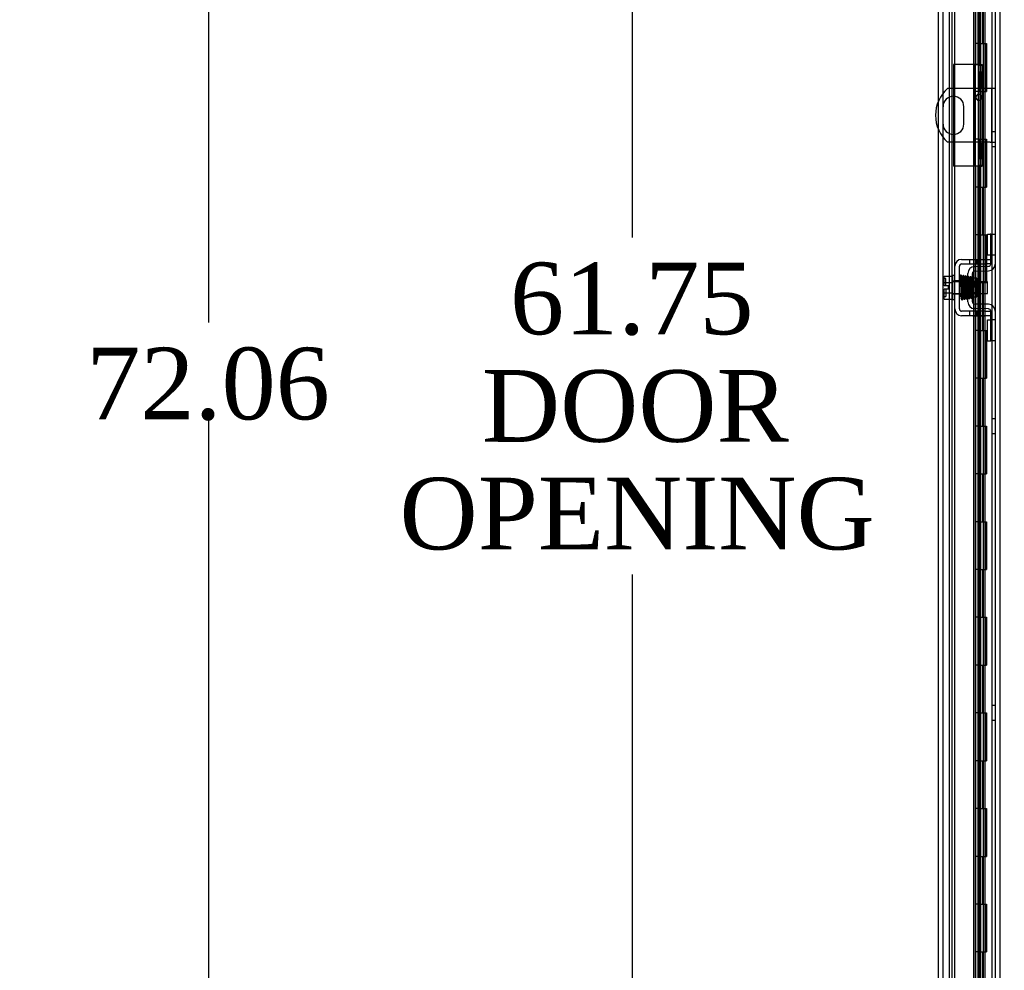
# Model space of a CAD drawing. Header units: inches. Extents: x 1 to 299, y -2 to 199.
# Tile 53 of 65: x 116 to 137, y 86 to 106. Entities that reach past the tile are written whole.
import ezdxf
from ezdxf.enums import TextEntityAlignment as Align
from ezdxf.lldxf.tags import DXFTag

# ---------------------------------------------------------------- set-up
doc = ezdxf.new("R2010")
doc.units = ezdxf.units.IN
doc.header["$MEASUREMENT"] = 0
for name, color, linetype in [('COM40153-1', 7, 'Continuous'), ('COM40153-2', 7, 'Continuous'), ('COM42667', 7, 'Continuous'), ('COM42780', 7, 'Continuous'), ('COM53955-3', 7, 'Continuous'), ('COM54746-60', 7, 'Continuous'), ('COM70220', 7, 'Continuous'), ('COM71176-1', 7, 'Continuous'), ('Default', 7, 'Continuous'), ('SCC19011', 7, 'Continuous'), ('SPR20265', 7, 'Continuous'), ('WAF25035', 7, 'Continuous')]:
    doc.layers.add(name, color=color, linetype=linetype)
doc.styles.add('SEACAD_Times_New_Roman', font='times.ttf')
tags = doc.linetypes.add('HIDDEN2', pattern=[0.1875, 0.125, -0.0625]).pattern_tags.tags
tags[6:7] = [DXFTag(74, 4), DXFTag(75, 0), DXFTag(340, '0'), DXFTag(46, 0.0), DXFTag(50, 0.0), DXFTag(44, 0.0), DXFTag(45, 0.0)]
tags[4:5] = [DXFTag(74, 4), DXFTag(75, 0), DXFTag(340, '0'), DXFTag(46, 0.0), DXFTag(50, 0.0), DXFTag(44, 0.0), DXFTag(45, 0.0)]
doc.dimstyles.new('HAMMOND_(STH_-_300x200)', dxfattribs={"dimtxt": 1.5, "dimasz": 1.875, "dimexe": 0.75, "dimexo": 0.75, "dimgap": 0.375, "dimtad": 0, "dimtih": 1, "dimtoh": 1, "dimzin": 0, "dimdsep": 46, "dimtxsty": 'SEACAD_Times_New_Roman', "dimblk1": '_SE_FILLED', "dimblk2": '_SE_FILLED', "dimsah": 1, "dimcen": 0.75, "dimadec": 0, "dimazin": 0, "dimtfac": 0.8, "dimtofl": 0, "dimtmove": 1, "dimatfit": 3, "dimfxl": 1, "dimtolj": 1, "dimtzin": 0, "dimarcsym": 0})

# ---------------------------------------------------------------- blocks, each defined once
blk = doc.blocks.new('SE4')
at = {"layer": 'COM40153-1', "color": 7, "linetype": 'Continuous'}
for p, q in [((135.996, 104.276), (135.345, 104.276)), ((136.233, 104.276), (136.066, 104.276)), ((136.341, 104.276), (136.233, 104.276)), ((135.247, 103.895), (135.247, 103.532)), ((135.684, 103.532), (135.684, 103.895)), ((135.996, 103.151), (135.345, 103.151)), ((136.233, 103.151), (136.066, 103.151)), ((136.233, 103.151), (136.341, 103.151))]:
    blk.add_line(p, q, dxfattribs=at)
at = {"layer": 'COM40153-1', "color": 7, "linetype": 'HIDDEN2'}
for p, q in [((136.066, 104.276), (135.996, 104.276)), ((136.269, 103.151), (136.269, 104.276)), ((136.066, 103.151), (135.996, 103.151))]:
    blk.add_line(p, q, dxfattribs=at)
at = {"layer": 'COM40153-1', "color": 7, "linetype": 'Continuous'}
for centre, radius, start, end in [((135.841, 103.714), 0.75, 131.4096, 228.5904), ((135.466, 103.895), 0.218, 0, 180), ((135.997, 104.089), 0.0625, 90.4981, 269.5019), ((135.466, 103.532), 0.218, 180, 0)]:
    blk.add_arc(centre, radius, start, end, dxfattribs=at)
at = {"layer": 'COM40153-1', "color": 7, "linetype": 'HIDDEN2'}
for start, end in [(0, 90.4981), (269.5019, 0)]:
    blk.add_arc((135.997, 104.089), 0.0625, start, end, dxfattribs=at)
at = {"layer": 'COM40153-2', "color": 7, "linetype": 'Continuous'}
for p, q in [((135.466, 104.776), (135.466, 104.276)), ((135.891, 104.776), (135.466, 104.776)), ((135.891, 104.776), (135.996, 104.776)), ((135.996, 104.776), (135.996, 104.747)), ((135.996, 104.776), (136.066, 104.776)), ((135.996, 104.633), (135.996, 104.747)), ((136.066, 104.747), (136.066, 104.776)), ((136.066, 104.747), (136.066, 104.633)), ((135.996, 104.633), (135.996, 104.299)), ((136.066, 104.299), (136.066, 104.633)), ((135.996, 104.299), (135.996, 103.128)), ((135.996, 104.299), (136.066, 104.299)), ((136.066, 104.299), (136.066, 103.128)), ((135.466, 104.114), (135.466, 103.314)), ((135.466, 103.151), (135.466, 102.651)), ((135.996, 103.128), (135.996, 102.794)), ((135.996, 103.128), (136.066, 103.128)), ((136.066, 102.794), (136.066, 103.128)), ((135.883, 102.651), (135.466, 102.651)), ((135.996, 102.68), (135.996, 102.794)), ((135.996, 102.68), (135.996, 102.651)), ((135.996, 102.651), (136.066, 102.651)), ((136.066, 102.794), (136.066, 102.68)), ((136.066, 102.651), (136.066, 102.68))]:
    blk.add_line(p, q, dxfattribs=at)
at = {"layer": 'COM40153-2', "color": 7, "linetype": 'HIDDEN2'}
for p, q in [((135.466, 104.276), (135.466, 104.114)), ((136.066, 104.451), (135.996, 104.451)), ((135.466, 103.314), (135.466, 103.151)), ((135.996, 102.976), (136.066, 102.976))]:
    blk.add_line(p, q, dxfattribs=at)
at = {"layer": 'COM42667', "color": 7, "linetype": 'Continuous'}
for p, q in [((135.495, 99.665), (135.495, 100.557)), ((135.59, 99.665), (135.59, 100.557)), ((135.638, 100.7), (136.121, 100.7)), ((135.638, 100.605), (136.121, 100.605)), ((136.121, 100.7), (136.246, 100.7)), ((136.246, 100.605), (136.121, 100.605)), ((136.121, 99.617), (135.638, 99.617)), ((136.121, 99.522), (135.638, 99.522)), ((136.121, 99.617), (136.246, 99.617)), ((136.246, 99.522), (136.121, 99.522))]:
    blk.add_line(p, q, dxfattribs=at)
at = {"layer": 'COM42667', "color": 7, "linetype": 'HIDDEN2'}
for p, q in [((135.801, 100.7), (135.801, 100.605)), ((135.954, 100.605), (135.954, 100.7)), ((135.59, 100.252), (135.495, 100.252)), ((135.59, 99.971), (135.495, 99.971)), ((135.801, 99.617), (135.801, 99.522)), ((135.871, 99.523), (135.871, 99.522)), ((135.871, 99.523), (136.033, 99.523)), ((135.92, 99.523), (135.92, 99.522)), ((135.954, 99.522), (135.954, 99.617)), ((136.033, 99.523), (136.033, 99.522)), ((136.033, 99.523), (136.061, 99.523)), ((136.061, 99.523), (136.061, 99.522)), ((136.061, 99.523), (136.121, 99.523)), ((136.121, 99.523), (136.121, 99.522))]:
    blk.add_line(p, q, dxfattribs=at)
at = {"layer": 'COM42667', "color": 7, "linetype": 'Continuous'}
for centre, radius, start, end in [((135.638, 100.557), 0.143, 90, 180), ((135.638, 100.557), 0.048, 90, 180), ((135.638, 99.665), 0.143, 180, 270), ((135.638, 99.665), 0.048, 180, 270)]:
    blk.add_arc(centre, radius, start, end, dxfattribs=at)
at = {"layer": 'COM42780', "color": 7, "linetype": 'Continuous'}
for p, q in [((136.181, 100.789), (136.181, 101.226)), ((136.181, 101.226), (136.232, 101.226)), ((136.246, 101.226), (136.232, 101.226)), ((136.246, 100.976), (136.246, 101.226)), ((136.246, 101.226), (136.341, 101.226)), ((136.246, 100.604), (136.246, 100.976)), ((136.232, 100.789), (136.181, 100.789)), ((136.232, 100.789), (136.246, 100.789)), ((135.909, 100.551), (136.199, 100.556)), ((135.769, 99.814), (135.769, 100.408)), ((135.864, 99.814), (135.864, 100.408)), ((135.911, 100.456), (136.2, 100.461)), ((135.959, 100.306), (135.889, 100.306)), ((135.959, 99.916), (135.959, 100.306)), ((135.864, 99.916), (135.959, 99.916)), ((136.2, 99.761), (135.911, 99.766)), ((136.199, 99.666), (135.909, 99.671)), ((136.246, 99.246), (136.246, 99.618)), ((136.181, 98.996), (136.181, 99.433)), ((136.181, 99.433), (136.232, 99.433)), ((136.246, 99.433), (136.232, 99.433)), ((136.246, 98.996), (136.246, 99.246)), ((136.181, 98.996), (136.232, 98.996)), ((136.232, 98.996), (136.246, 98.996)), ((136.341, 98.996), (136.246, 98.996))]:
    blk.add_line(p, q, dxfattribs=at)
at = {"layer": 'COM42780', "color": 7, "linetype": 'HIDDEN2'}
for p, q in [((136.248, 100.789), (136.248, 101.226)), ((136.341, 100.789), (136.246, 100.789)), ((135.769, 100.236), (135.959, 100.236)), ((135.959, 100.218), (135.769, 100.218)), ((135.889, 100.306), (135.864, 100.306)), ((135.769, 100.005), (135.959, 100.005)), ((135.769, 99.986), (135.959, 99.986)), ((136.341, 99.433), (136.246, 99.433)), ((136.248, 98.996), (136.248, 99.433)), ((136.247, 99.301), (136.246, 99.301)), ((136.247, 99.271), (136.246, 99.271)), ((136.247, 99.192), (136.246, 99.192)), ((136.247, 99.186), (136.246, 99.186)), ((136.247, 99.161), (136.246, 99.161)), ((136.247, 99.128), (136.246, 99.128)), ((136.247, 99.301), (136.247, 99.251))]:
    blk.add_line(p, q, dxfattribs=at)
at = {"layer": 'COM42780', "color": 7, "linetype": 'Continuous'}
for centre, radius, start, end in [((135.912, 100.408), 0.143, 91, 180), ((136.198, 100.604), 0.048, 271, 0), ((136.198, 100.604), 0.143, 271, 0), ((135.912, 100.408), 0.048, 91, 180), ((135.912, 99.814), 0.143, 180, 269), ((135.912, 99.814), 0.048, 180, 269), ((136.198, 99.618), 0.143, 0, 89), ((136.198, 99.618), 0.048, 0, 89)]:
    blk.add_arc(centre, radius, start, end, dxfattribs=at)
at = {"layer": 'COM53955-3', "color": 7, "linetype": 'Continuous'}
for p, q in [((135.154, 104.015), (135.154, 131.337)), ((135.883, 128.171), (135.883, 104.777)), ((135.975, 128.171), (135.975, 104.777)), ((136.029, 104.777), (136.029, 128.171)), ((135.975, 104.777), (135.883, 104.777)), ((135.89, 104.776), (135.89, 104.777)), ((135.898, 104.776), (135.898, 104.777)), ((136.024, 104.777), (135.975, 104.777)), ((136.024, 104.777), (136.029, 104.777)), ((135.154, 69.091), (135.154, 103.413)), ((135.975, 102.651), (135.883, 102.651)), ((135.883, 102.651), (135.883, 100.7)), ((135.975, 102.651), (135.975, 100.7)), ((135.975, 102.651), (135.996, 102.651)), ((136.029, 100.7), (136.029, 102.651)), ((135.883, 100.605), (135.883, 100.548)), ((135.975, 100.605), (135.975, 100.552)), ((136.029, 100.553), (136.029, 100.605)), ((135.883, 100.447), (135.883, 100.327)), ((135.975, 100.457), (135.975, 100.233)), ((136.029, 100.233), (136.029, 100.458)), ((135.975, 99.989), (135.975, 99.765)), ((136.029, 99.764), (136.029, 99.989)), ((135.883, 99.916), (135.883, 99.776)), ((135.883, 99.674), (135.883, 99.617)), ((135.883, 99.522), (135.883, 72.051)), ((135.975, 99.67), (135.975, 99.617)), ((135.975, 99.522), (135.975, 72.051)), ((136.029, 99.617), (136.029, 99.669)), ((136.029, 72.051), (136.029, 99.522))]:
    blk.add_line(p, q, dxfattribs=at)
at = {"layer": 'COM53955-3', "color": 7, "linetype": 'HIDDEN2'}
for p, q in [((135.249, 69.091), (135.249, 131.337)), ((135.924, 130.855), (135.924, 69.355)), ((135.934, 104.777), (135.934, 130.369)), ((135.89, 102.651), (135.89, 104.776)), ((135.898, 102.651), (135.898, 104.776)), ((135.154, 103.413), (135.154, 104.015)), ((135.934, 70.059), (135.934, 102.651)), ((135.883, 100.7), (135.883, 100.605)), ((135.883, 100.548), (135.883, 100.447)), ((135.975, 100.7), (135.975, 100.605)), ((135.975, 100.552), (135.975, 100.457)), ((136.029, 100.605), (136.029, 100.7)), ((136.029, 100.458), (136.029, 100.553)), ((135.883, 100.327), (135.883, 99.916)), ((135.975, 100.233), (135.975, 99.989)), ((136.029, 99.989), (136.029, 100.233)), ((135.883, 99.776), (135.883, 99.674)), ((135.975, 99.765), (135.975, 99.67)), ((136.029, 99.669), (136.029, 99.764)), ((135.883, 99.617), (135.883, 99.522)), ((135.975, 99.617), (135.975, 99.522)), ((136.029, 99.522), (136.029, 99.617))]:
    blk.add_line(p, q, dxfattribs=at)
at = {"layer": 'COM54746-60', "color": 7, "linetype": 'HIDDEN2'}
for p, q in [((135.438, 70.214), (135.438, 130.214)), ((135.926, 70.214), (135.926, 130.214)), ((135.988, 70.214), (135.988, 130.214)), ((135.993, 130.223), (135.993, 70.214)), ((136.093, 70.214), (136.093, 130.223)), ((136.279, 70.214), (136.279, 130.214)), ((136.043, 105.214), (136.043, 106.214)), ((136.084, 105.214), (136.084, 106.214)), ((136.129, 105.214), (136.129, 106.214)), ((135.988, 105.214), (135.926, 105.214)), ((135.988, 105.214), (136.043, 105.214)), ((136.032, 105.214), (136.16, 105.214)), ((136.032, 104.214), (136.032, 105.214)), ((136.038, 104.214), (136.038, 105.214)), ((136.098, 104.214), (136.098, 105.214)), ((136.129, 104.214), (136.129, 105.214)), ((136.155, 105.214), (136.155, 104.214)), ((136.155, 105.214), (136.16, 105.214)), ((136.16, 104.214), (136.16, 105.214)), ((136.16, 104.214), (136.16, 105.214)), ((135.988, 104.214), (135.926, 104.214)), ((135.988, 104.214), (136.043, 104.214)), ((136.032, 104.214), (136.16, 104.214)), ((136.043, 103.214), (136.043, 104.214)), ((136.084, 103.214), (136.084, 104.214)), ((136.129, 103.214), (136.129, 104.214)), ((136.155, 104.214), (136.16, 104.214)), ((136.341, 103.366), (136.279, 103.366)), ((135.988, 103.214), (135.926, 103.214)), ((135.988, 103.214), (136.043, 103.214)), ((136.032, 103.214), (136.16, 103.214)), ((136.032, 102.214), (136.032, 103.214)), ((136.038, 102.214), (136.038, 103.214)), ((136.098, 102.214), (136.098, 103.214)), ((136.129, 102.214), (136.129, 103.214)), ((136.155, 103.214), (136.155, 102.214)), ((136.155, 103.214), (136.16, 103.214)), ((136.16, 102.214), (136.16, 103.214)), ((136.16, 102.214), (136.16, 103.214)), ((136.279, 103.062), (136.341, 103.062)), ((135.988, 102.214), (135.926, 102.214)), ((135.988, 102.214), (136.043, 102.214)), ((136.032, 102.214), (136.16, 102.214)), ((136.043, 101.214), (136.043, 102.214)), ((136.084, 101.214), (136.084, 102.214)), ((136.129, 101.214), (136.129, 102.214)), ((136.155, 102.214), (136.16, 102.214)), ((135.988, 101.214), (135.926, 101.214)), ((135.988, 101.214), (136.043, 101.214)), ((136.032, 101.214), (136.16, 101.214)), ((136.032, 100.214), (136.032, 101.214)), ((136.038, 100.214), (136.038, 101.214)), ((136.098, 100.214), (136.098, 101.214)), ((136.129, 100.214), (136.129, 101.214)), ((136.155, 101.214), (136.155, 100.214)), ((136.155, 101.214), (136.16, 101.214)), ((136.16, 100.214), (136.16, 101.214)), ((136.16, 100.214), (136.16, 101.214)), ((135.988, 100.214), (135.926, 100.214)), ((135.988, 100.214), (136.043, 100.214)), ((136.032, 100.214), (136.16, 100.214)), ((136.043, 99.214), (136.043, 100.214)), ((136.084, 99.214), (136.084, 100.214)), ((136.129, 99.214), (136.129, 100.214)), ((136.155, 100.214), (136.16, 100.214)), ((135.988, 99.214), (135.926, 99.214)), ((135.988, 99.214), (136.043, 99.214)), ((136.032, 99.214), (136.16, 99.214)), ((136.032, 98.214), (136.032, 99.214)), ((136.038, 98.214), (136.038, 99.214)), ((136.098, 98.214), (136.098, 99.214)), ((136.129, 98.214), (136.129, 99.214)), ((136.155, 99.214), (136.155, 98.214)), ((136.155, 99.214), (136.16, 99.214)), ((136.16, 98.214), (136.16, 99.214)), ((136.16, 98.214), (136.16, 99.214)), ((135.988, 98.214), (135.926, 98.214)), ((135.988, 98.214), (136.043, 98.214)), ((136.032, 98.214), (136.16, 98.214)), ((136.043, 97.214), (136.043, 98.214)), ((136.084, 97.214), (136.084, 98.214)), ((136.129, 97.214), (136.129, 98.214)), ((136.155, 98.214), (136.16, 98.214)), ((136.341, 97.366), (136.279, 97.366)), ((135.988, 97.214), (135.926, 97.214)), ((135.988, 97.214), (136.043, 97.214)), ((136.032, 97.214), (136.16, 97.214)), ((136.032, 96.214), (136.032, 97.214)), ((136.038, 96.214), (136.038, 97.214)), ((136.098, 96.214), (136.098, 97.214)), ((136.129, 96.214), (136.129, 97.214)), ((136.155, 97.214), (136.155, 96.214)), ((136.155, 97.214), (136.16, 97.214)), ((136.16, 96.214), (136.16, 97.214)), ((136.16, 96.214), (136.16, 97.214)), ((136.279, 97.062), (136.341, 97.062)), ((135.988, 96.214), (135.926, 96.214)), ((135.988, 96.214), (136.043, 96.214)), ((136.032, 96.214), (136.16, 96.214)), ((136.043, 95.214), (136.043, 96.214)), ((136.084, 95.214), (136.084, 96.214)), ((136.129, 95.214), (136.129, 96.214)), ((136.155, 96.214), (136.16, 96.214)), ((135.988, 95.214), (135.926, 95.214)), ((135.988, 95.214), (136.043, 95.214)), ((136.032, 95.214), (136.16, 95.214)), ((136.032, 94.214), (136.032, 95.214)), ((136.038, 94.214), (136.038, 95.214)), ((136.098, 94.214), (136.098, 95.214)), ((136.129, 94.214), (136.129, 95.214)), ((136.155, 95.214), (136.155, 94.214)), ((136.155, 95.214), (136.16, 95.214)), ((136.16, 94.214), (136.16, 95.214)), ((136.16, 94.214), (136.16, 95.214)), ((135.988, 94.214), (135.926, 94.214)), ((135.988, 94.214), (136.043, 94.214)), ((136.032, 94.214), (136.16, 94.214)), ((136.043, 93.214), (136.043, 94.214)), ((136.084, 93.214), (136.084, 94.214)), ((136.129, 93.214), (136.129, 94.214)), ((136.155, 94.214), (136.16, 94.214)), ((135.988, 93.214), (135.926, 93.214)), ((135.988, 93.214), (136.043, 93.214)), ((136.032, 93.214), (136.16, 93.214)), ((136.032, 92.214), (136.032, 93.214)), ((136.038, 92.214), (136.038, 93.214)), ((136.098, 92.214), (136.098, 93.214)), ((136.129, 92.214), (136.129, 93.214)), ((136.155, 93.214), (136.155, 92.214)), ((136.155, 93.214), (136.16, 93.214)), ((136.16, 92.214), (136.16, 93.214)), ((136.16, 92.214), (136.16, 93.214)), ((135.988, 92.214), (135.926, 92.214)), ((135.988, 92.214), (136.043, 92.214)), ((136.032, 92.214), (136.16, 92.214)), ((136.043, 91.214), (136.043, 92.214)), ((136.084, 91.214), (136.084, 92.214)), ((136.129, 91.214), (136.129, 92.214)), ((136.155, 92.214), (136.16, 92.214)), ((136.341, 91.366), (136.279, 91.366)), ((135.988, 91.214), (135.926, 91.214)), ((135.988, 91.214), (136.043, 91.214)), ((136.032, 91.214), (136.16, 91.214)), ((136.032, 90.214), (136.032, 91.214)), ((136.038, 90.214), (136.038, 91.214)), ((136.098, 90.214), (136.098, 91.214)), ((136.129, 90.214), (136.129, 91.214)), ((136.155, 91.214), (136.155, 90.214)), ((136.155, 91.214), (136.16, 91.214)), ((136.16, 90.214), (136.16, 91.214)), ((136.16, 90.214), (136.16, 91.214)), ((136.279, 91.062), (136.341, 91.062)), ((135.988, 90.214), (135.926, 90.214)), ((135.988, 90.214), (136.043, 90.214)), ((136.032, 90.214), (136.16, 90.214)), ((136.043, 89.214), (136.043, 90.214)), ((136.084, 89.214), (136.084, 90.214)), ((136.129, 89.214), (136.129, 90.214)), ((136.155, 90.214), (136.16, 90.214)), ((135.988, 89.214), (135.926, 89.214)), ((135.988, 89.214), (136.043, 89.214)), ((136.032, 89.214), (136.16, 89.214)), ((136.032, 88.214), (136.032, 89.214)), ((136.038, 88.214), (136.038, 89.214)), ((136.098, 88.214), (136.098, 89.214)), ((136.129, 88.214), (136.129, 89.214)), ((136.155, 89.214), (136.155, 88.214)), ((136.155, 89.214), (136.16, 89.214)), ((136.16, 88.214), (136.16, 89.214)), ((136.16, 88.214), (136.16, 89.214)), ((135.988, 88.214), (135.926, 88.214)), ((135.988, 88.214), (136.043, 88.214)), ((136.032, 88.214), (136.16, 88.214)), ((136.043, 87.214), (136.043, 88.214)), ((136.084, 87.214), (136.084, 88.214)), ((136.129, 87.214), (136.129, 88.214)), ((136.155, 88.214), (136.16, 88.214)), ((135.988, 87.214), (135.926, 87.214)), ((135.988, 87.214), (136.043, 87.214)), ((136.032, 87.214), (136.16, 87.214)), ((136.032, 86.214), (136.032, 87.214)), ((136.038, 86.214), (136.038, 87.214)), ((136.098, 86.214), (136.098, 87.214)), ((136.129, 86.214), (136.129, 87.214)), ((136.155, 87.214), (136.155, 86.214)), ((136.155, 87.214), (136.16, 87.214)), ((136.16, 86.214), (136.16, 87.214)), ((136.16, 86.214), (136.16, 87.214)), ((135.988, 86.214), (135.926, 86.214)), ((135.988, 86.214), (136.043, 86.214)), ((136.032, 86.214), (136.16, 86.214)), ((136.043, 85.214), (136.043, 86.214)), ((136.084, 85.214), (136.084, 86.214)), ((136.129, 85.214), (136.129, 86.214)), ((136.155, 86.214), (136.16, 86.214))]:
    blk.add_line(p, q, dxfattribs=at)
at = {"layer": 'COM70220', "color": 7, "linetype": 'HIDDEN2'}
for p, q in [((135.25, 69.687), (135.25, 130.742)), ((135.251, 69.687), (135.251, 130.742)), ((135.253, 69.687), (135.253, 130.742)), ((135.499, 69.687), (135.499, 130.742))]:
    blk.add_line(p, q, dxfattribs=at)
at = {"layer": 'COM71176-1', "color": 7, "linetype": 'HIDDEN2'}
for p, q in [((135.374, 130.76), (135.374, 69.45)), ((136.436, 130.76), (136.436, 69.45))]:
    blk.add_line(p, q, dxfattribs=at)
at = {"layer": 'COM71176-1', "color": 7, "linetype": 'Continuous'}
blk.add_line((136.341, 130.76), (136.341, 69.45), dxfattribs=at)
at = {"layer": 'SCC19011', "color": 7, "linetype": 'Continuous'}
for p, q in [((135.269, 100.352), (135.45, 100.352)), ((135.269, 100.22), (135.269, 100.352)), ((135.269, 100.22), (135.45, 100.22)), ((135.269, 100.145), (135.269, 100.22)), ((135.364, 100.145), (135.269, 100.145)), ((135.364, 100.077), (135.364, 100.145)), ((135.614, 100.233), (135.59, 100.233)), ((135.663, 100.233), (135.648, 100.233)), ((135.713, 100.233), (135.698, 100.233)), ((135.763, 100.233), (135.748, 100.233)), ((136.182, 100.233), (135.959, 100.233)), ((136.182, 99.989), (136.182, 100.233)), ((135.269, 100.002), (135.269, 100.077)), ((135.364, 100.077), (135.269, 100.077)), ((135.269, 100.002), (135.45, 100.002)), ((135.269, 99.87), (135.269, 100.002)), ((135.59, 99.989), (135.622, 99.989)), ((135.657, 99.989), (135.672, 99.989)), ((135.707, 99.989), (135.722, 99.989)), ((135.757, 99.989), (135.769, 99.989)), ((135.959, 99.989), (136.182, 99.989)), ((135.269, 99.87), (135.45, 99.87))]:
    blk.add_line(p, q, dxfattribs=at)
at = {"layer": 'SCC19011', "color": 7, "linetype": 'HIDDEN2'}
for p, q in [((135.309, 100.299), (135.279, 100.299)), ((135.309, 100.145), (135.309, 100.299)), ((135.59, 100.233), (135.45, 100.233)), ((135.648, 100.233), (135.614, 100.233)), ((135.698, 100.233), (135.663, 100.233)), ((135.748, 100.233), (135.713, 100.233)), ((135.959, 100.233), (135.763, 100.233)), ((135.279, 99.924), (135.309, 99.924)), ((135.309, 100.077), (135.309, 99.924)), ((135.45, 99.989), (135.59, 99.989)), ((135.622, 99.989), (135.657, 99.989)), ((135.672, 99.989), (135.707, 99.989)), ((135.722, 99.989), (135.757, 99.989)), ((135.769, 99.989), (135.959, 99.989))]:
    blk.add_line(p, q, dxfattribs=at)
for centre, start, end in [((135.279, 100.309), 180, 270), ((135.279, 99.914), 90, 180)]:
    blk.add_arc(centre, 0.01, start, end, dxfattribs=at)
at = {"layer": 'SPR20265', "color": 7, "linetype": 'Continuous'}
blk.add_line((135.868, 100.111), (135.903, 100.111), dxfattribs=at)
for centre, radius, start, end in [((140.54, 99.934), 4.954, 175.1676, 176.5222), ((135.723, 100.336), 0.0181, 0.2962, 180.6354), ((140.513, 99.935), 4.891, 179.5941, 179.9583)]:
    blk.add_arc(centre, radius, start, end, dxfattribs=at)
at = {"layer": 'SPR20265', "color": 7, "linetype": 'HIDDEN2'}
for centre, radius, start, end in [((140.513, 99.935), 4.891, 175.1447, 179.5941), ((135.723, 100.336), 0.0169, 179.7153, 359.2764), ((140.54, 99.934), 4.954, 176.5222, 179.9373)]:
    blk.add_arc(centre, radius, start, end, dxfattribs=at)
blk.add_ellipse((135.604, 99.939), major_axis=(0.0175, 0), ratio=0.707107, start_param=2.474646, end_param=3.808539, dxfattribs=at)
at = {"layer": 'SPR20265', "color": 7, "linetype": 'Continuous'}
for start_param, end_param in [(0, 2.474646), (3.808539, 6.283185)]:
    blk.add_ellipse((135.604, 99.939), major_axis=(0.0175, 0), ratio=0.707107, start_param=start_param, end_param=end_param, dxfattribs=at)
for points, knots in [([(135.64, 100.352), (135.64, 100.353), (135.64, 100.354), (135.639, 100.357), (135.638, 100.36), (135.637, 100.362), (135.634, 100.365), (135.632, 100.367), (135.629, 100.368), (135.624, 100.369), (135.618, 100.369), (135.611, 100.365), (135.605, 100.357), (135.604, 100.351), (135.604, 100.347)], [0, 0, 0, 0, 0.03948, 0.078027, 0.11705, 0.157795, 0.20119, 0.247813, 0.297965, 0.351797, 0.472995, 0.624898, 0.803476, 1, 1, 1, 1]), ([(135.606, 100.348), (135.606, 100.348), (135.607, 100.346), (135.61, 100.315), (135.612, 100.261), (135.615, 100.205), (135.616, 100.158), (135.618, 100.108), (135.62, 100.057), (135.621, 100.008), (135.623, 99.963), (135.625, 99.924), (135.627, 99.894), (135.629, 99.875), (135.63, 99.873), (135.63, 99.873)], [0.041658, 0.041658, 0.041658, 0.041658, 0.1062331, 0.2177365, 0.3345116, 0.3951575, 0.4571173, 0.5204025, 0.5850154, 0.650919, 0.7181243, 0.7866617, 0.856475, 0.927577, 0.9945625, 0.9945625, 0.9945625, 0.9945625]), ([(135.665, 99.877), (135.664, 99.878), (135.662, 99.883), (135.66, 99.927), (135.657, 99.986), (135.655, 100.045), (135.653, 100.093), (135.652, 100.143), (135.65, 100.194), (135.648, 100.241), (135.646, 100.284), (135.645, 100.319), (135.643, 100.343), (135.641, 100.354), (135.64, 100.355), (135.64, 100.355)], [0.0084013, 0.0084013, 0.0084013, 0.0084013, 0.1047673, 0.2149815, 0.3308118, 0.3911182, 0.4528716, 0.5160814, 0.5807303, 0.6468516, 0.7144807, 0.783578, 0.8541849, 0.926338, 0.9626406, 0.9626406, 0.9626406, 0.9626406]), ([(135.655, 100.346), (135.653, 100.342), (135.651, 100.32), (135.649, 100.278), (135.648, 100.251), (135.648, 100.25)], [0.1075026, 0.1075026, 0.1075026, 0.1075026, 0.219859, 0.336958, 0.3455788, 0.3455788, 0.3455788, 0.3455788]), ([(135.692, 100.336), (135.692, 100.342), (135.691, 100.349), (135.684, 100.357), (135.678, 100.36), (135.674, 100.361), (135.67, 100.361), (135.666, 100.36), (135.663, 100.358), (135.66, 100.355), (135.658, 100.351), (135.656, 100.347), (135.656, 100.345), (135.656, 100.343)], [0, 0, 0, 0, 0.337377, 0.476585, 0.593946, 0.643993, 0.690857, 0.738213, 0.787078, 0.837877, 0.890521, 0.944659, 1, 1, 1, 1]), ([(135.657, 100.339), (135.658, 100.33), (135.66, 100.315), (135.662, 100.26), (135.665, 100.19), (135.668, 100.11), (135.671, 100.03), (135.673, 99.96), (135.676, 99.907), (135.678, 99.892), (135.679, 99.884)], [0, 0, 0, 0, 0.125356, 0.250547, 0.375714, 0.500726, 0.625702, 0.75054, 0.875328, 1, 1, 1, 1]), ([(135.714, 99.887), (135.713, 99.894), (135.711, 99.908), (135.708, 99.961), (135.706, 100.03), (135.703, 100.11), (135.7, 100.19), (135.697, 100.261), (135.695, 100.316), (135.693, 100.332), (135.692, 100.341)], [0, 0, 0, 0, 0.123677, 0.247763, 0.372182, 0.497025, 0.622181, 0.747773, 0.873664, 1, 1, 1, 1]), ([(135.705, 100.338), (135.704, 100.335), (135.702, 100.329), (135.7, 100.29), (135.698, 100.258), (135.698, 100.247)], [0, 0, 0, 0, 0.1069729, 0.2190176, 0.2772299, 0.2772299, 0.2772299, 0.2772299]), ([(135.765, 99.895), (135.764, 99.894), (135.763, 99.896), (135.761, 99.922), (135.758, 99.971), (135.756, 100.021), (135.754, 100.064), (135.753, 100.111), (135.751, 100.159), (135.749, 100.206), (135.748, 100.249), (135.746, 100.286), (135.744, 100.315), (135.742, 100.335), (135.741, 100.337), (135.74, 100.338)], [0.0493682, 0.0493682, 0.0493682, 0.0493682, 0.1041505, 0.2141198, 0.3297994, 0.3901531, 0.4519694, 0.5152557, 0.5800319, 0.6463064, 0.7140466, 0.7832821, 0.8540388, 0.9262663, 0.9997798, 0.9997798, 0.9997798, 0.9997798]), ([(135.769, 100.346), (135.767, 100.345), (135.761, 100.343), (135.749, 100.326), (135.752, 100.307), (135.749, 100.266), (135.748, 100.248), (135.748, 100.241)], [0.5051199, 0.5051199, 0.5051199, 0.5051199, 0.5128196, 0.5303259, 0.613166, 0.6452574, 0.6654469, 0.6654469, 0.6654469, 0.6654469]), ([(135.705, 100.334), (135.706, 100.332), (135.708, 100.327), (135.711, 100.283), (135.714, 100.214), (135.717, 100.14), (135.719, 100.078), (135.721, 100.032), (135.722, 99.988), (135.724, 99.949), (135.726, 99.917), (135.728, 99.895), (135.73, 99.886), (135.731, 99.886), (135.731, 99.886)], [0.0031575, 0.0031575, 0.0031575, 0.0031575, 0.106276, 0.2177664, 0.3343795, 0.4562757, 0.5195077, 0.5840716, 0.6500082, 0.7172741, 0.7858907, 0.8559002, 0.9272657, 0.9562295, 0.9562295, 0.9562295, 0.9562295]), ([(135.758, 100.318), (135.758, 100.318), (135.759, 100.311), (135.76, 100.288), (135.762, 100.249), (135.764, 100.207), (135.766, 100.153), (135.768, 100.11), (135.769, 100.087), (135.769, 100.084)], [0.5252176, 0.5252176, 0.5252176, 0.5252176, 0.5500519, 0.604828, 0.6390024, 0.6775462, 0.720453, 0.7677407, 0.7732337, 0.7732337, 0.7732337, 0.7732337]), ([(135.89, 100.313), (135.89, 100.315), (135.89, 100.317), (135.889, 100.321), (135.886, 100.325), (135.883, 100.327), (135.88, 100.329), (135.875, 100.331), (135.869, 100.33), (135.865, 100.329), (135.864, 100.328)], [0, 0, 0, 0, 0.0589773, 0.1211115, 0.1849679, 0.2490189, 0.31194, 0.3728411, 0.4898099, 0.5959107, 0.5959107, 0.5959107, 0.5959107]), ([(135.864, 100.208), (135.864, 100.203), (135.865, 100.185), (135.866, 100.152), (135.867, 100.126), (135.868, 100.111)], [0.6947964, 0.6947964, 0.6947964, 0.6947964, 0.7496304, 0.874808, 1, 1, 1, 1]), ([(135.903, 100.111), (135.902, 100.126), (135.901, 100.152), (135.899, 100.193), (135.898, 100.229), (135.896, 100.261), (135.894, 100.287), (135.893, 100.305), (135.891, 100.315), (135.89, 100.315), (135.89, 100.315)], [0, 0, 0, 0, 0.1236932, 0.2477957, 0.3722334, 0.4970307, 0.6222178, 0.7477992, 0.8737106, 0.9604174, 0.9604174, 0.9604174, 0.9604174]), ([(135.638, 99.989), (135.638, 99.984), (135.637, 99.965), (135.636, 99.934), (135.634, 99.903), (135.632, 99.881), (135.631, 99.877), (135.631, 99.876)], [0.6991641, 0.6991641, 0.6991641, 0.6991641, 0.7192479, 0.7874906, 0.857043, 0.9278644, 1, 1, 1, 1]), ([(135.665, 99.873), (135.666, 99.876), (135.668, 99.884), (135.671, 99.926), (135.672, 99.961), (135.673, 99.973)], [0, 0, 0, 0, 0.1087369, 0.2223139, 0.2823724, 0.2823724, 0.2823724, 0.2823724]), ([(135.716, 99.882), (135.717, 99.887), (135.719, 99.909), (135.722, 99.951), (135.723, 99.978), (135.723, 99.98)], [0.1097302, 0.1097302, 0.1097302, 0.1097302, 0.2224256, 0.3403895, 0.3502806, 0.3502806, 0.3502806, 0.3502806]), ([(135.63, 99.874), (135.63, 99.873), (135.63, 99.87), (135.632, 99.866), (135.634, 99.863), (135.638, 99.859), (135.644, 99.857), (135.651, 99.857), (135.658, 99.859), (135.663, 99.864), (135.665, 99.87), (135.666, 99.873), (135.666, 99.875)], [0, 0, 0, 0, 0.065589, 0.134096, 0.204, 0.273642, 0.405923, 0.527776, 0.652215, 0.775569, 0.89228, 1, 1, 1, 1]), ([(135.678, 99.889), (135.679, 99.883), (135.68, 99.877), (135.687, 99.869), (135.692, 99.866), (135.697, 99.865), (135.701, 99.865), (135.704, 99.866), (135.708, 99.868), (135.711, 99.871), (135.713, 99.875), (135.714, 99.879), (135.715, 99.881), (135.715, 99.883)], [0, 0, 0, 0, 0.324319, 0.462115, 0.581304, 0.633213, 0.682431, 0.732423, 0.783847, 0.836789, 0.89085, 0.94542, 1, 1, 1, 1]), ([(135.731, 99.887), (135.731, 99.887), (135.731, 99.885), (135.732, 99.882), (135.734, 99.879), (135.736, 99.877), (135.739, 99.875), (135.742, 99.874), (135.747, 99.873), (135.753, 99.873), (135.76, 99.877), (135.766, 99.886), (135.767, 99.892), (135.767, 99.896)], [0.0423433, 0.0423433, 0.0423433, 0.0423433, 0.0780693, 0.1166064, 0.1566075, 0.1991192, 0.2448555, 0.2942488, 0.3475582, 0.468612, 0.6213089, 0.801496, 1, 1, 1, 1]), ([(135.864, 99.899), (135.865, 99.902), (135.866, 99.907), (135.867, 99.913), (135.868, 99.915)], [0.53014438, 0.53014438, 0.53014438, 0.53014438, 0.5577634, 0.56769365, 0.56769365, 0.56769365, 0.56769365])]:
    blk.add_open_spline(points, degree=3, knots=knots, dxfattribs=at)
at = {"layer": 'SPR20265', "color": 7, "linetype": 'HIDDEN2'}
for points, knots in [([(135.639, 100.347), (135.639, 100.346), (135.638, 100.344), (135.635, 100.339), (135.63, 100.335), (135.624, 100.334), (135.62, 100.334), (135.616, 100.335), (135.613, 100.337), (135.61, 100.339), (135.608, 100.342), (135.606, 100.345), (135.605, 100.349), (135.605, 100.351), (135.605, 100.352)], [0, 0, 0, 0, 0.179381, 0.337596, 0.475073, 0.590664, 0.641841, 0.692941, 0.744409, 0.796202, 0.847981, 0.899322, 0.949962, 1, 1, 1, 1]), ([(135.691, 100.343), (135.691, 100.343), (135.691, 100.341), (135.69, 100.339), (135.689, 100.336), (135.687, 100.334), (135.685, 100.331), (135.683, 100.329), (135.68, 100.327), (135.675, 100.326), (135.669, 100.326), (135.663, 100.328), (135.658, 100.332), (135.657, 100.335), (135.657, 100.336)], [0, 0, 0, 0, 0.047333, 0.090485, 0.131312, 0.171645, 0.212983, 0.256355, 0.302402, 0.351589, 0.463303, 0.607862, 0.786964, 1, 1, 1, 1]), ([(135.673, 99.973), (135.673, 99.986), (135.674, 100.012), (135.676, 100.057), (135.678, 100.105), (135.679, 100.154), (135.681, 100.202), (135.682, 100.246), (135.684, 100.284), (135.686, 100.314), (135.687, 100.333), (135.689, 100.342), (135.69, 100.337), (135.691, 100.334)], [0.2823724, 0.2823724, 0.2823724, 0.2823724, 0.3404902, 0.4016136, 0.4638734, 0.5272264, 0.5916671, 0.6572019, 0.7237583, 0.7913365, 0.8599384, 0.9294967, 1, 1, 1, 1]), ([(135.723, 99.98), (135.723, 99.99), (135.724, 100.015), (135.726, 100.058), (135.728, 100.105), (135.729, 100.154), (135.731, 100.201), (135.733, 100.245), (135.735, 100.283), (135.736, 100.312), (135.738, 100.331), (135.739, 100.333), (135.74, 100.335)], [0.3502806, 0.3502806, 0.3502806, 0.3502806, 0.4013266, 0.4633844, 0.526574, 0.590889, 0.6563003, 0.7228223, 0.7904767, 0.8592109, 0.9290421, 1, 1, 1, 1]), ([(135.815, 99.899), (135.814, 99.902), (135.812, 99.908), (135.81, 99.938), (135.808, 99.979), (135.806, 100.026), (135.804, 100.075), (135.802, 100.134), (135.8, 100.199), (135.797, 100.256), (135.795, 100.297), (135.793, 100.32), (135.789, 100.34), (135.775, 100.347), (135.77, 100.346), (135.769, 100.346)], [0, 0, 0, 0, 0.0490853, 0.0953348, 0.138754, 0.179289, 0.2169083, 0.2516014, 0.3118083, 0.3615871, 0.4054901, 0.4439435, 0.4809307, 0.5004287, 0.5051199, 0.5051199, 0.5051199, 0.5051199]), ([(135.842, 100.316), (135.841, 100.32), (135.841, 100.326), (135.835, 100.333), (135.828, 100.337), (135.821, 100.338), (135.816, 100.337), (135.812, 100.334), (135.809, 100.332), (135.807, 100.329), (135.806, 100.326), (135.806, 100.324), (135.805, 100.322), (135.805, 100.321)], [0, 0, 0, 0, 0.180774, 0.350248, 0.499828, 0.623642, 0.733222, 0.784403, 0.832779, 0.878274, 0.921007, 0.961361, 1, 1, 1, 1]), ([(135.648, 100.25), (135.647, 100.225), (135.645, 100.183), (135.643, 100.12), (135.641, 100.07), (135.64, 100.025), (135.639, 99.999), (135.638, 99.989)], [0.3455788, 0.3455788, 0.3455788, 0.3455788, 0.4589835, 0.5221513, 0.5865864, 0.6522922, 0.6991641, 0.6991641, 0.6991641, 0.6991641]), ([(135.698, 100.247), (135.697, 100.235), (135.696, 100.209), (135.695, 100.166), (135.693, 100.12), (135.691, 100.072), (135.69, 100.026), (135.688, 99.982), (135.686, 99.944), (135.685, 99.914), (135.683, 99.893), (135.682, 99.887), (135.681, 99.887)], [0.2772299, 0.2772299, 0.2772299, 0.2772299, 0.3361969, 0.3969622, 0.459007, 0.5223211, 0.5868655, 0.6526607, 0.7197134, 0.7879622, 0.8574326, 0.9281322, 0.9281322, 0.9281322, 0.9281322]), ([(135.748, 100.241), (135.748, 100.235), (135.747, 100.213), (135.745, 100.17), (135.743, 100.108), (135.74, 100.04), (135.738, 99.974), (135.735, 99.917), (135.733, 99.902), (135.732, 99.894)], [0.6654469, 0.6654469, 0.6654469, 0.6654469, 0.681989, 0.7233693, 0.7693986, 0.8200478, 0.875376, 0.9353309, 1, 1, 1, 1]), ([(135.769, 99.911), (135.769, 99.911), (135.77, 99.92), (135.771, 99.944), (135.773, 99.989), (135.775, 100.038), (135.777, 100.088), (135.779, 100.147), (135.781, 100.211), (135.784, 100.266), (135.786, 100.301), (135.787, 100.314), (135.787, 100.318), (135.786, 100.317), (135.783, 100.314), (135.779, 100.312), (135.772, 100.311), (135.767, 100.312), (135.763, 100.314), (135.76, 100.317), (135.759, 100.318), (135.758, 100.318), (135.758, 100.318)], [0.0474842, 0.0474842, 0.0474842, 0.0474842, 0.0497131, 0.0964498, 0.1402498, 0.181141, 0.2191142, 0.2541986, 0.3155133, 0.3661656, 0.4105777, 0.4493704, 0.4665115, 0.473906, 0.4805292, 0.4865974, 0.4921802, 0.5006637, 0.503587, 0.5065765, 0.5158911, 0.5252176, 0.5252176, 0.5252176, 0.5252176]), ([(135.804, 100.318), (135.803, 100.313), (135.801, 100.289), (135.797, 100.23), (135.795, 100.162), (135.792, 100.104), (135.791, 100.059), (135.789, 100.015), (135.787, 99.975), (135.786, 99.942), (135.784, 99.917), (135.782, 99.906), (135.782, 99.903)], [0.1070599, 0.1070599, 0.1070599, 0.1070599, 0.2191639, 0.3361754, 0.4582543, 0.5214879, 0.5860062, 0.6518142, 0.7188758, 0.7872252, 0.856881, 0.9277922, 0.9277922, 0.9277922, 0.9277922]), ([(135.806, 100.318), (135.807, 100.313), (135.809, 100.305), (135.811, 100.271), (135.813, 100.229), (135.815, 100.182), (135.817, 100.135), (135.819, 100.078), (135.821, 100.017), (135.824, 99.964), (135.826, 99.928), (135.829, 99.908), (135.831, 99.896), (135.841, 99.889), (135.848, 99.887), (135.855, 99.889), (135.861, 99.894), (135.863, 99.896), (135.864, 99.898), (135.864, 99.899)], [0, 0, 0, 0, 0.0498436, 0.0967002, 0.1405955, 0.1815314, 0.2194862, 0.2544765, 0.3152997, 0.3654619, 0.409652, 0.4485892, 0.4814188, 0.4889058, 0.495916, 0.5065238, 0.5135393, 0.5236157, 0.5301444, 0.5301444, 0.5301444, 0.5301444]), ([(135.84, 100.321), (135.84, 100.32), (135.84, 100.318), (135.84, 100.316), (135.839, 100.313), (135.837, 100.31), (135.835, 100.308), (135.831, 100.305), (135.826, 100.303), (135.819, 100.303), (135.812, 100.305), (135.807, 100.311), (135.807, 100.314), (135.807, 100.316)], [0, 0, 0, 0, 0.037989, 0.077527, 0.119605, 0.164736, 0.212993, 0.264123, 0.372839, 0.49196, 0.636982, 0.80769, 1, 1, 1, 1]), ([(135.815, 99.896), (135.816, 99.897), (135.818, 99.901), (135.821, 99.941), (135.824, 100.006), (135.826, 100.076), (135.829, 100.134), (135.83, 100.178), (135.832, 100.22), (135.834, 100.257), (135.836, 100.287), (135.837, 100.308), (135.838, 100.315), (135.839, 100.317)], [0, 0, 0, 0, 0.1087958, 0.2223565, 0.3404595, 0.4631523, 0.5264789, 0.590913, 0.6564648, 0.7230715, 0.7907398, 0.8594827, 0.9292355, 0.9292355, 0.9292355, 0.9292355]), ([(135.855, 100.314), (135.854, 100.31), (135.852, 100.304), (135.85, 100.273), (135.848, 100.234), (135.846, 100.189), (135.844, 100.144), (135.842, 100.088), (135.839, 100.028), (135.837, 99.973), (135.835, 99.938), (135.834, 99.922), (135.833, 99.916), (135.837, 99.921), (135.847, 99.924), (135.856, 99.921), (135.861, 99.917), (135.862, 99.915), (135.862, 99.922), (135.86, 99.945), (135.858, 99.979), (135.856, 100.017), (135.854, 100.066), (135.852, 100.125), (135.85, 100.188), (135.847, 100.249), (135.844, 100.301), (135.842, 100.314), (135.841, 100.32)], [0, 0, 0, 0, 0.049173, 0.095464, 0.138909, 0.179487, 0.217185, 0.252019, 0.312783, 0.36306, 0.407295, 0.445872, 0.463143, 0.480066, 0.496688, 0.507701, 0.514797, 0.525232, 0.558593, 0.609643, 0.642108, 0.679174, 0.720884, 0.767277, 0.818342, 0.874155, 0.934678, 1, 1, 1, 1]), ([(135.864, 100.328), (135.863, 100.328), (135.861, 100.326), (135.857, 100.323), (135.855, 100.316), (135.854, 100.313), (135.854, 100.31)], [0.5959107, 0.5959107, 0.5959107, 0.5959107, 0.6145359, 0.7437677, 0.8727235, 1, 1, 1, 1]), ([(135.889, 100.31), (135.889, 100.308), (135.888, 100.304), (135.883, 100.298), (135.876, 100.295), (135.869, 100.295), (135.863, 100.298), (135.859, 100.302), (135.856, 100.308), (135.855, 100.311), (135.855, 100.313)], [0, 0, 0, 0, 0.177696, 0.341652, 0.484977, 0.606263, 0.721012, 0.827813, 0.921583, 1, 1, 1, 1]), ([(135.855, 100.31), (135.856, 100.31), (135.857, 100.31), (135.858, 100.301), (135.86, 100.284), (135.861, 100.259), (135.863, 100.233), (135.863, 100.215), (135.864, 100.208)], [0.0491745, 0.0491745, 0.0491745, 0.0491745, 0.1247815, 0.2496118, 0.3745487, 0.4995316, 0.6245497, 0.6947964, 0.6947964, 0.6947964, 0.6947964]), ([(135.868, 99.915), (135.868, 99.922), (135.87, 99.938), (135.872, 99.972), (135.874, 100.011), (135.876, 100.062), (135.878, 100.122), (135.881, 100.186), (135.883, 100.246), (135.886, 100.296), (135.888, 100.306), (135.89, 100.311)], [0.5676937, 0.5676937, 0.5676937, 0.5676937, 0.6106645, 0.6440309, 0.6818562, 0.7241002, 0.7707363, 0.8216737, 0.8769104, 0.9363517, 1, 1, 1, 1]), ([(135.769, 100.084), (135.77, 100.064), (135.771, 100.02), (135.774, 99.96), (135.777, 99.91), (135.779, 99.901), (135.78, 99.896)], [0.7732337, 0.7732337, 0.7732337, 0.7732337, 0.8193455, 0.8752892, 0.9355028, 1, 1, 1, 1]), ([(135.631, 99.875), (135.631, 99.878), (135.632, 99.883), (135.637, 99.889), (135.644, 99.892), (135.651, 99.892), (135.657, 99.889), (135.662, 99.885), (135.664, 99.88), (135.665, 99.876), (135.665, 99.874)], [0, 0, 0, 0, 0.160971, 0.316102, 0.455936, 0.577846, 0.696899, 0.810531, 0.912782, 1, 1, 1, 1]), ([(135.68, 99.883), (135.68, 99.883), (135.68, 99.885), (135.68, 99.887), (135.681, 99.89), (135.683, 99.893), (135.685, 99.895), (135.688, 99.897), (135.691, 99.899), (135.695, 99.9), (135.701, 99.9), (135.708, 99.898), (135.713, 99.893), (135.713, 99.89), (135.713, 99.889)], [0, 0, 0, 0, 0.044559, 0.086388, 0.127221, 0.168589, 0.211598, 0.2569, 0.304828, 0.35561, 0.469133, 0.61403, 0.791597, 1, 1, 1, 1]), ([(135.731, 99.89), (135.731, 99.889), (135.731, 99.888), (135.731, 99.887), (135.731, 99.887)], [0, 0, 0, 0, 0.03967524, 0.04234332, 0.04234332, 0.04234332, 0.04234332]), ([(135.732, 99.896), (135.732, 99.897), (135.732, 99.898), (135.734, 99.902), (135.739, 99.906), (135.745, 99.908), (135.751, 99.908), (135.755, 99.906), (135.759, 99.904), (135.762, 99.901), (135.764, 99.898), (135.765, 99.894), (135.766, 99.892), (135.766, 99.89)], [0, 0, 0, 0, 0.167405, 0.31502, 0.44597, 0.561339, 0.663025, 0.71568, 0.770724, 0.827692, 0.885615, 0.943351, 1, 1, 1, 1]), ([(135.779, 99.899), (135.78, 99.896), (135.781, 99.891), (135.786, 99.883), (135.794, 99.88), (135.801, 99.88), (135.807, 99.882), (135.812, 99.887), (135.815, 99.892), (135.815, 99.896), (135.816, 99.898)], [0, 0, 0, 0, 0.160978, 0.319941, 0.465269, 0.591846, 0.711965, 0.822973, 0.919786, 1, 1, 1, 1]), ([(135.781, 99.898), (135.781, 99.899), (135.781, 99.902), (135.782, 99.906), (135.784, 99.909), (135.788, 99.913), (135.794, 99.915), (135.801, 99.915), (135.807, 99.913), (135.812, 99.909), (135.814, 99.903), (135.814, 99.901), (135.814, 99.899)], [0, 0, 0, 0, 0.066301, 0.135066, 0.204649, 0.273333, 0.401927, 0.518861, 0.639867, 0.762727, 0.88319, 1, 1, 1, 1])]:
    blk.add_open_spline(points, degree=3, knots=knots, dxfattribs=at)
for points in [[(135.658, 100.345), (135.657, 100.347), (135.657, 100.348), (135.656, 100.348)], [(135.807, 100.323), (135.806, 100.323), (135.806, 100.323), (135.806, 100.323)], [(135.84, 100.317), (135.84, 100.317), (135.841, 100.316), (135.841, 100.316)], [(135.665, 99.876), (135.665, 99.876), (135.665, 99.876), (135.665, 99.877)], [(135.681, 99.886), (135.68, 99.887), (135.68, 99.888), (135.679, 99.89)], [(135.713, 99.881), (135.714, 99.88), (135.714, 99.879), (135.715, 99.879)]]:
    blk.add_open_spline(points, degree=3, dxfattribs=at)
at = {"layer": 'SPR20265', "color": 7, "linetype": 'Continuous'}
blk.add_open_spline([(135.766, 99.892), (135.767, 99.897), (135.768, 99.902), (135.769, 99.911)], degree=3, dxfattribs=at)
at = {"layer": 'WAF25035', "color": 7, "linetype": 'Continuous'}
for p, q in [((135.45, 100.361), (135.45, 99.861)), ((135.495, 100.361), (135.45, 100.361)), ((135.45, 99.861), (135.495, 99.861))]:
    blk.add_line(p, q, dxfattribs=at)
at = {"layer": 'WAF25035', "color": 7, "linetype": 'HIDDEN2'}
for p, q in [((135.495, 100.244), (135.45, 100.244)), ((135.45, 99.979), (135.495, 99.979))]:
    blk.add_line(p, q, dxfattribs=at)
blk = doc.blocks.new('DMBLK2874')
at = {"layer": 'Default', "linetype": 'Continuous'}
for points in [[(128.433, 128.885), (129.058, 128.885), (128.746, 130.76)], [(128.433, 70.885), (128.746, 69.01), (129.058, 70.885)]]:
    blk.add_hatch(color=7, dxfattribs=at).paths.add_polyline_path(points)
at = {"layer": 'Default', "color": 7, "linetype": 'Continuous'}
for p, q in [((135.781, 130.76), (127.996, 130.76)), ((128.746, 130.76), (128.746, 101.16)), ((128.746, 94.11), (128.746, 69.01)), ((135.781, 69.01), (127.996, 69.01))]:
    blk.add_line(p, q, dxfattribs=at)
at = {"layer": 'Default', "color": 7, "linetype": 'Continuous', "style": 'SEACAD_Times_New_Roman'}
for s, p in [('61.75', (126.187, 100.635)), ('DOOR', (125.6, 98.385)), ('OPENING', (123.876, 96.135))]:
    blk.add_text(s, height=1.5, dxfattribs=at).set_placement(p, align=Align.TOP_LEFT)
blk = doc.blocks.new('_SE_FILLED')
at = {"color": 0}
blk.add_line((0, 0), (-1, 0), dxfattribs=at)
blk.add_solid([(0, 0), (-1, -0.1665), (-1, 0.1665), (0, 0)], dxfattribs=at)
blk = doc.blocks.new('DMBLK2893')
at = {"layer": 'Default', "linetype": 'Continuous'}
for points in [[(120.193, 132.26), (119.881, 134.135), (119.568, 132.26)], [(120.193, 63.95), (119.568, 63.95), (119.881, 62.075)]]:
    blk.add_hatch(color=7, dxfattribs=at).paths.add_polyline_path(points)
at = {"layer": 'Default', "color": 7, "linetype": 'Continuous'}
for p, q in [((98.732, 134.135), (120.631, 134.135)), ((119.881, 134.135), (119.881, 99.38)), ((119.881, 97.355), (119.881, 62.075)), ((98.732, 62.075), (120.631, 62.075))]:
    blk.add_line(p, q, dxfattribs=at)
at = {"layer": 'Default', "color": 7, "linetype": 'Continuous', "style": 'SEACAD_Times_New_Roman'}
blk.add_text('72.06', height=1.5, dxfattribs=at).set_placement((117.321, 98.855), align=Align.TOP_LEFT)

msp = doc.modelspace()

# ---------------------------------------------------------------- block references
at = {"layer": 'Default'}
msp.add_blockref('SE4', (0, 0), dxfattribs=at)

# ---------------------------------------------------------------- dimensions: what is measured, and where the dimension line sits
at = {"layer": 'Default', "color": 7, "linetype": 'Continuous'}
for base, p1, p2, text, picture, middle in [((119.881, 134.135), (97.982, 134.135), (97.982, 62.075), '\\A1;<>', 'DMBLK2893', (119.881, 98.105)), ((128.746, 130.76), (136.531, 130.76), (136.531, 69.01), '\\A1;<>\\PDOOR\\XOPENING', 'DMBLK2874', (128.746, 99.885))]:
    dim = msp.add_linear_dim(base=base, p1=p1, p2=p2, angle=270, text=text, dimstyle='HAMMOND_(STH_-_300x200)', override={"dimtmove": 0}, dxfattribs=at)
    dim.commit()
    dim.dimension.update_dxf_attribs({"geometry": picture, "text_midpoint": middle, "dimtype": 161})

doc.saveas('drawing.dxf')
